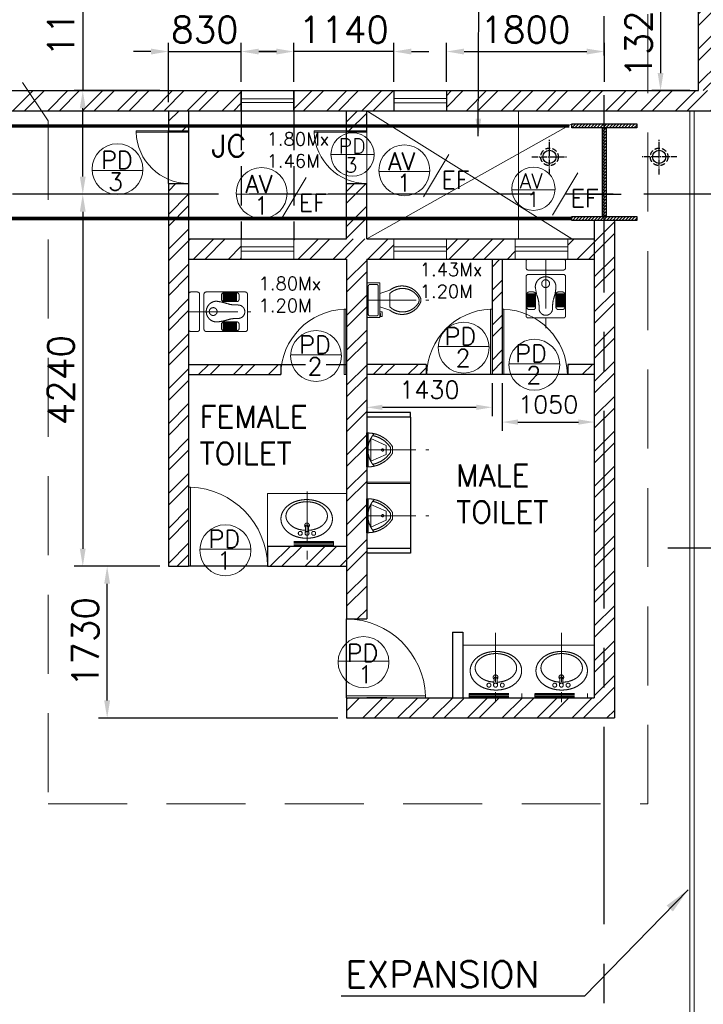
# Model space of a CAD drawing. Header units: inches. Extents: x 0 to 1564127, y -23460 to 23144100.
# Tile 117 of 215: x 519047 to 526843, y 128492 to 139714. Entities that reach past the tile are written whole.
import ezdxf
from ezdxf.enums import TextEntityAlignment as Align

# ---------------------------------------------------------------- set-up
doc = ezdxf.new("R2010")
doc.units = ezdxf.units.IN
doc.header["$LTSCALE"] = 1800
doc.header["$MEASUREMENT"] = 0
for name, pattern in [('1 NORTH ELEVATION$0$NORTH ELEVATION$0$HIDDEN', [0.375, 0.25, -0.125]), ('CENTER', [2, 1.25, -0.25, 0.25, -0.25]), ('CENTER2', [1.125, 0.75, -0.125, 0.125, -0.125]), ('DASH', [0.35, 0.25, -0.1]), ('DASHED', [0.75, 0.5, -0.25]), ('HIDDEN', [0.375, 0.25, -0.125]), ('HIDDEN2', [0.1875, 0.125, -0.0625])]:
    doc.linetypes.add(name, pattern=pattern)
doc.layers.get('0').update_dxf_attribs({"color": 253, "lineweight": 9})
for name, color, linetype, lineweight in [('0a', 7, 'Continuous', 9), ('A-DOOR', 31, 'Continuous', 9), ('A-DOOR TAG', 3, 'Continuous', 15), ('CCONTHIN', 15, '1 NORTH ELEVATION$0$NORTH ELEVATION$0$HIDDEN', 13), ('CHAT', 11, 'Continuous', 13), ('CL', 8, 'CENTER', 15), ('CONCRETE', 145, 'Continuous', 18), ('DOOR', 235, 'Continuous', 13), ('LEADER', 4, 'Continuous', 15), ('WALL HATCH', 251, 'Continuous', 13), ('WIN', 31, 'Continuous', 13)]:
    doc.layers.add(name, color=color, linetype=linetype, lineweight=lineweight)
for name, color, linetype in [('1', 7, 'Continuous'), ('BRACING', 1, 'HIDDEN'), ('CEN', 2, 'CENTER'), ('COL', 1, 'Continuous'), ('DIM', 4, 'Continuous'), ('GRID', 251, 'CENTER'), ('RAIN WATER', 6, 'Continuous'), ('TEXT', 3, 'Continuous'), ('WALL', 6, 'Continuous')]:
    doc.layers.add(name, color=color, linetype=linetype)
doc.styles.add('ROAMNS', font='ROMANS.shx')
doc.styles.add('ROMANS', font='romans.shx')
doc.dimstyles.new('270-TA-100', dxfattribs={"dimscale": 150, "dimtxt": 400, "dimasz": 2, "dimexe": 0.75, "dimexo": 1, "dimgap": 1, "dimtad": 1, "dimdec": 0, "dimzin": 12, "dimdsep": 46, "dimtxsty": 'ROMANS', "dimcen": 0, "dimclrd": 256, "dimclre": 256, "dimclrt": 6, "dimadec": 1, "dimazin": 3, "dimtfac": 1, "dimtdec": 0, "dimtix": 1, "dimtmove": 2, "dimatfit": 0, "dimfxl": 1.25, "dimarcsym": 2})
doc.dimstyles.new('DIM INT 1', dxfattribs={"dimtxt": 300, "dimasz": 200, "dimexe": 100, "dimexo": 100, "dimgap": 100, "dimtad": 1, "dimdec": 0, "dimzin": 13, "dimdsep": 46, "dimlunit": 5, "dimtxsty": 'ROAMNS', "dimblk1": 'CLOSEDBLANK', "dimcen": 0.09, "dimclrd": 9, "dimclre": 9, "dimclrt": 4, "dimadec": 0, "dimazin": 0, "dimtfac": 1, "dimtdec": 0, "dimtix": 1, "dimtmove": 2, "dimatfit": 3, "dimfxl": 1, "dimtolj": 1, "dimtzin": 13, "dimarcsym": 0})
doc.dimstyles.new('DIM INT 2', dxfattribs={"dimtxt": 200, "dimasz": 180, "dimexe": 100, "dimexo": 100, "dimgap": 100, "dimtad": 1, "dimdec": 0, "dimzin": 13, "dimdsep": 46, "dimlunit": 5, "dimtxsty": 'ROAMNS', "dimcen": 0.09, "dimclrd": 9, "dimclre": 9, "dimclrt": 4, "dimadec": 0, "dimazin": 0, "dimtfac": 1, "dimtdec": 0, "dimtix": 1, "dimtmove": 2, "dimatfit": 3, "dimfxl": 1, "dimtolj": 1, "dimtzin": 13, "dimarcsym": 0})
pattern_1 = [(45, (49647.87, -35687.9), (-198.87378, 198.87378), []), (45, (49780.45, -35687.9), (-198.87378, 198.87378), [])]

# ---------------------------------------------------------------- blocks, each defined once
blk = doc.blocks.new('C-ROW COLUMN (above17m)')
at = {"layer": 'COL'}
h = blk.add_hatch(dxfattribs=at)
h.set_pattern_fill('ANSI31', color=256, scale=200, style=0)
h.set_pattern_definition([(45, (-78771.347, -120071.694), (-17.6776695, 17.6776695), [])])
h.paths.add_polyline_path([(22, 755), (-22, 755), (-22, -255), (22, -255)])
h.paths.add_polyline_path([(370, -300), (370, -255), (-370, -255), (-370, -300)])
h.paths.add_polyline_path([(-370, 800), (-370, 755), (370, 755), (370, 800)])
at = {"layer": 'CEN'}
for p, q in [((0, -300), (0, 800)), ((-192, 0), (192, 0))]:
    blk.add_line(p, q, dxfattribs=at)
at = {"layer": 'COL'}
for points in [[(-370, 800), (370, 800), (370, 755), (-370, 755)], [(-22, 755), (22, 755), (22, -255), (-22, -255)], [(-370, -255), (370, -255), (370, -300), (-370, -300)]]:
    blk.add_lwpolyline(points, close=True, dxfattribs=at)
blk = doc.blocks.new('SC-01& LIFT')
at = {"layer": 'WALL HATCH'}
h = blk.add_hatch(dxfattribs=at)
h.set_pattern_fill('ANSI32', color=256, scale=750, style=0)
h.set_pattern_definition([(45, (-441713.83, -169222.05), (-198.87378, 198.87378), []), (45, (-441581.25, -169222.05), (-198.87378, 198.87378), [])])
edge = h.paths.add_edge_path()
edge.add_arc((3172, -33583100), 33587860, 89.9999019, 90.0002943, ccw=False)
edge.add_line((3230, 4760), (3230, 8855))
edge.add_line((3230, 8855), (3000, 8855))
edge.add_line((3000, 8855), (3000, 4760))
blk = doc.blocks.new('*D1135')
at = {"layer": 'A-DOOR', "color": 9, "lineweight": -2, "transparency": 16777216}
for p, q in [((526689, 140225), (526255, 140225)), ((526355, 140025), (526355, 139105)), ((526689, 138905), (526255, 138905))]:
    blk.add_line(p, q, dxfattribs=at)
at = {"layer": 'A-DOOR', "color": 9, "transparency": 16777216}
for points in [[(526322, 140025), (526388, 140025), (526355, 140225)], [(526322, 139105), (526388, 139105), (526355, 138905)]]:
    blk.add_solid(points, dxfattribs=at)
at = {"layer": 'Defpoints', "color": 0, "transparency": 16777216}
for p in [(526789, 140225), (526355, 138905), (526789, 138905)]:
    blk.add_point(p, dxfattribs=at)
at = {"layer": 'A-DOOR', "color": 4, "transparency": 16777216, "insert": (526105, 139565), "char_height": 300, "attachment_point": 5, "rotation": 90, "style": 'ROAMNS'}
blk.add_mtext('\\A1;1320', dxfattribs=at)
blk = doc.blocks.new('_ClosedBlank')
at = {"color": 0, "linetype": 'ByBlock', "lineweight": -2}
for p, q in [((-1, 0.167), (0, 0)), ((-1, 0.167), (-1, -0.167)), ((0, 0), (-1, -0.167))]:
    blk.add_line(p, q, dxfattribs=at)
blk = doc.blocks.new('*D1604')
at = {"layer": 'Defpoints', "color": 0, "transparency": 16777216}
for p in [(519767, 138905), (520744, 138905), (520744, 137725)]:
    blk.add_point(p, dxfattribs=at)
at = {"layer": 'DIM', "color": 9, "lineweight": -2, "transparency": 16777216}
for p, q in [((519767, 140411), (519767, 138905)), ((520644, 138905), (519667, 138905)), ((519767, 137925), (519767, 138705)), ((520644, 137725), (519667, 137725))]:
    blk.add_line(p, q, dxfattribs=at)
at = {"layer": 'DIM', "color": 9, "transparency": 16777216}
for points in [[(519733, 138705), (519800, 138705), (519767, 138905)], [(519733, 137925), (519800, 137925), (519767, 137725)]]:
    blk.add_solid(points, dxfattribs=at)
at = {"layer": 'DIM', "color": 4, "transparency": 16777216, "insert": (519517, 139804), "char_height": 300, "attachment_point": 5, "rotation": 90, "style": 'ROAMNS'}
blk.add_mtext('\\A1;1180', dxfattribs=at)
blk = doc.blocks.new('*D1605')
at = {"layer": '1', "color": 9, "lineweight": -2, "transparency": 16777216}
for p, q in [((523914, 139005), (523914, 139451)), ((525714, 139005), (525714, 139451)), ((524114, 139351), (525514, 139351))]:
    blk.add_line(p, q, dxfattribs=at)
at = {"layer": '1', "color": 9, "transparency": 16777216}
for points in [[(524114, 139384), (524114, 139317), (523914, 139351)], [(525514, 139384), (525514, 139317), (525714, 139351)]]:
    blk.add_solid(points, dxfattribs=at)
at = {"layer": 'Defpoints', "color": 0, "transparency": 16777216}
for p in [(525714, 139351), (523914, 138905), (525714, 138905)]:
    blk.add_point(p, dxfattribs=at)
at = {"layer": '1', "color": 4, "transparency": 16777216, "insert": (524814, 139601), "char_height": 300, "attachment_point": 5, "style": 'ROAMNS'}
blk.add_mtext('\\A1;1800', dxfattribs=at)
blk = doc.blocks.new('*D1606')
at = {"layer": '1', "color": 9, "lineweight": -2, "transparency": 16777216}
for p, q in [((522174, 139005), (522174, 139451)), ((523314, 139005), (523314, 139451)), ((521974, 139351), (521774, 139351)), ((523314, 139351), (522174, 139351)), ((523514, 139351), (523714, 139351))]:
    blk.add_line(p, q, dxfattribs=at)
at = {"layer": '1', "color": 9, "transparency": 16777216}
for points in [[(521974, 139384), (521974, 139317), (522174, 139351)], [(523514, 139384), (523514, 139317), (523314, 139351)]]:
    blk.add_solid(points, dxfattribs=at)
at = {"layer": 'Defpoints', "color": 0, "transparency": 16777216}
for p in [(522174, 139351), (522174, 138905), (523314, 138905)]:
    blk.add_point(p, dxfattribs=at)
at = {"layer": '1', "color": 4, "transparency": 16777216, "insert": (522744, 139601), "char_height": 300, "attachment_point": 5, "style": 'ROAMNS'}
blk.add_mtext('\\A1;1140', dxfattribs=at)
blk = doc.blocks.new('*D1607')
at = {"layer": '1', "color": 9, "lineweight": -2, "transparency": 16777216}
for p, q in [((520744, 138775), (520744, 139451)), ((521574, 139005), (521574, 139451)), ((520544, 139351), (520344, 139351)), ((520744, 139351), (521574, 139351)), ((521774, 139351), (521974, 139351))]:
    blk.add_line(p, q, dxfattribs=at)
at = {"layer": '1', "color": 9, "transparency": 16777216}
for points in [[(520544, 139384), (520544, 139317), (520744, 139351)], [(521774, 139384), (521774, 139317), (521574, 139351)]]:
    blk.add_solid(points, dxfattribs=at)
at = {"layer": 'Defpoints', "color": 0, "transparency": 16777216}
for p in [(521574, 139351), (521574, 138905), (520744, 138675)]:
    blk.add_point(p, dxfattribs=at)
at = {"layer": '1', "color": 4, "transparency": 16777216, "insert": (521159, 139601), "char_height": 300, "attachment_point": 5, "style": 'ROAMNS'}
blk.add_mtext('\\A1;830', dxfattribs=at)
blk = doc.blocks.new('*D1608')
at = {"layer": '1', "color": 9, "lineweight": -2, "transparency": 16777216}
for p, q in [((520194, 137725), (519667, 137725)), ((519767, 137525), (519767, 133685)), ((520644, 133485), (519667, 133485))]:
    blk.add_line(p, q, dxfattribs=at)
at = {"layer": '1', "color": 9, "transparency": 16777216}
for points in [[(519733, 137525), (519800, 137525), (519767, 137725)], [(519733, 133685), (519800, 133685), (519767, 133485)]]:
    blk.add_solid(points, dxfattribs=at)
at = {"layer": 'Defpoints', "color": 0, "transparency": 16777216}
for p in [(520294, 137725), (519767, 133485), (520744, 133485)]:
    blk.add_point(p, dxfattribs=at)
at = {"layer": '1', "color": 4, "transparency": 16777216, "insert": (519517, 135605), "char_height": 300, "attachment_point": 5, "rotation": 90, "style": 'ROAMNS'}
blk.add_mtext('\\A1;4240', dxfattribs=at)
blk = doc.blocks.new('*D1609')
at = {"layer": '1', "color": 9, "lineweight": -2, "transparency": 16777216}
for p, q in [((520644, 133485), (519945, 133485)), ((520045, 131955), (520045, 133285)), ((522674, 131755), (519945, 131755))]:
    blk.add_line(p, q, dxfattribs=at)
at = {"layer": '1', "color": 9, "transparency": 16777216}
for points in [[(520011, 133285), (520078, 133285), (520045, 133485)], [(520011, 131955), (520078, 131955), (520045, 131755)]]:
    blk.add_solid(points, dxfattribs=at)
at = {"layer": 'Defpoints', "color": 0, "transparency": 16777216}
for p in [(520045, 133485), (520744, 133485), (522774, 131755)]:
    blk.add_point(p, dxfattribs=at)
at = {"layer": '1', "color": 4, "transparency": 16777216, "insert": (519795, 132620), "char_height": 300, "attachment_point": 5, "rotation": 90, "style": 'ROAMNS'}
blk.add_mtext('\\A1;1730', dxfattribs=at)
blk = doc.blocks.new('SERVICE BUILDING-ARCH$0$dd1')
at = {"layer": 'DOOR'}
blk.add_lwpolyline([(-1000, 975), (0, 975), (0, 1000), (-1000, 1000)], close=True, dxfattribs=at)
blk.add_arc((13, 1014), 1014, 182.2093, 269.2412, dxfattribs=at)
blk = doc.blocks.new('A$C05027D60')
at = {"layer": 'CCONTHIN'}
for p, q in [((9, 371), (109, 371)), ((9, 368), (109, 368)), ((9, 359), (109, 359)), ((9, 356), (109, 356)), ((9, 346), (109, 346)), ((9, 344), (109, 344)), ((441, 371), (341, 371)), ((441, 368), (341, 368)), ((441, 359), (341, 359)), ((441, 356), (341, 356)), ((441, 346), (341, 346)), ((441, 344), (341, 344)), ((9, 334), (109, 334)), ((9, 331), (109, 331)), ((9, 322), (109, 322)), ((9, 319), (109, 319)), ((9, 309), (109, 309)), ((9, 307), (109, 307)), ((9, 297), (109, 297)), ((9, 294), (109, 294)), ((9, 285), (109, 285)), ((9, 282), (109, 282)), ((9, 272), (109, 272)), ((9, 270), (109, 270)), ((9, 260), (109, 260)), ((9, 257), (109, 257)), ((9, 248), (109, 248)), ((9, 245), (109, 245)), ((9, 235), (109, 235)), ((9, 232), (109, 232)), ((441, 334), (341, 334)), ((441, 331), (341, 331)), ((441, 322), (341, 322)), ((441, 319), (341, 319)), ((441, 309), (341, 309)), ((441, 307), (341, 307)), ((441, 297), (341, 297)), ((441, 294), (341, 294)), ((441, 285), (341, 285)), ((441, 282), (341, 282)), ((441, 272), (341, 272)), ((441, 270), (341, 270)), ((441, 260), (341, 260)), ((441, 257), (341, 257)), ((441, 248), (341, 248)), ((441, 245), (341, 245)), ((441, 235), (341, 235)), ((441, 232), (341, 232)), ((9, 223), (109, 223)), ((9, 220), (109, 220)), ((441, 223), (341, 223)), ((441, 220), (341, 220))]:
    blk.add_line(p, q, dxfattribs=at)
for points in [[(25, 0), (425, 0, 0.414214), (450, 25), (450, 471, 0.414214), (425, 496), (25, 496, 0.414214), (0, 471), (0, 25, 0.414214)], [(34, 400), (84, 400, -0.414214), (109, 375), (109, 225, -0.414214), (84, 200), (34, 200, -0.414214), (9, 225), (9, 375, -0.414214)], [(416, 400), (366, 400, 0.414214), (341, 375), (341, 225, 0.414214), (366, 200), (416, 200, 0.414214), (441, 225), (441, 375, 0.414214)]]:
    blk.add_lwpolyline(points, format="xyb", close=True, dxfattribs=at)
blk.add_circle((223, 105), 44.6, dxfattribs=at)
for centre, radius, start, end in [((225, 389), 76.7, 0, 180), ((223, 144), 118, 180, 11.9895)]:
    blk.add_arc(centre, radius, start, end, dxfattribs=at)
blk.add_spline([(105, 144), (122, 231), (142, 301), (148, 389)], degree=3, dxfattribs=at)
blk.add_open_spline([(339, 168), (336, 189), (330, 234), (303, 305), (302, 359), (302, 389)], degree=3, knots=[24.560772, 24.560772, 24.560772, 24.560772, 88.405275, 160.999442, 249.688545, 249.688545, 249.688545, 249.688545], dxfattribs=at)
blk = doc.blocks.new('Toilet')
for p, q in [((9.5, -7), (9.5, -3)), ((-10, -9.5), (-8, -9.5)), ((-10, -10.5), (-10, -9.5)), ((-7, -10.5), (-10, -10.5)), ((-8, -9.5), (-8, -9)), ((-7, -9), (-7, -10.5)), ((-4, -9), (-6, -15)), ((4, -9), (6, -15)), ((4, -15), (-4, -15))]:
    blk.add_line(p, q)
blk.add_lwpolyline([(10.5, -9), (10.5, -1), (-10.5, -1), (-10.5, -9)], close=True)
for points in [[(-9.5, -3), (-9.5, -7)], [(8.5, -2), (-8.5, -2)], [(-8.5, -8), (8.5, -8)]]:
    blk.add_lwpolyline(points)
for centre, radius, start, end in [((-8.62, -2.88), 0.884, 81.8699, 188.1301), ((8.62, -2.88), 0.884, 351.8699, 98.1301), ((-8.62, -7.12), 0.884, 171.8699, 278.1301), ((8.62, -7.12), 0.884, 261.8699, 8.1301), ((3.52, -22.58), 12.17, 141.46911, 247.97143), ((4.2, -22.82), 11.33, 136.36773, 238.94682), ((-3.52, -22.58), 12.17, 292.02843, 38.53071), ((-4.2, -22.82), 11.33, 301.05301, 43.63209), ((0, -28.88), 4, 245.73182, 294.26817), ((0, -30), 4, 254.86053, 285.13947)]:
    blk.add_arc(centre, radius, start, end)
blk = doc.blocks.new('*U1210')
for p, q in [((-43, 235), (-121, 59)), ((-43, 235), (58, 235)), ((-27, 308), (43, 308)), ((-20, 283), (35, 283)), ((58, 235), (136, 59)), ((-186, 29), (201, 29)), ((-186, 29), (-186, 12)), ((-186, 12), (201, 12)), ((-121, 59), (136, 59)), ((201, 12), (201, 29))]:
    blk.add_line(p, q)
blk.add_circle((7, 194), 12.7)
for centre, radius, start, end in [((148, 24), 334, 121.6971, 179.1551), ((148, 24), 309, 123.0108, 169.3055), ((-133, 24), 309, 10.6945, 56.9892), ((-133, 24), 334, 0.8449, 58.3029), ((8, 300), 273, 227.252, 312.748)]:
    blk.add_arc(centre, radius, start, end)
blk = doc.blocks.new('*D1670')
at = {"layer": '1', "color": 9, "lineweight": -2, "transparency": 16777216}
for p, q in [((523004, 135570), (523004, 135196)), ((524434, 135570), (524434, 135196)), ((523184, 135296), (524254, 135296))]:
    blk.add_line(p, q, dxfattribs=at)
at = {"layer": '1', "color": 9, "transparency": 16777216}
for points in [[(523184, 135326), (523184, 135266), (523004, 135296)], [(524254, 135326), (524254, 135266), (524434, 135296)]]:
    blk.add_solid(points, dxfattribs=at)
at = {"layer": 'Defpoints', "color": 0, "transparency": 16777216}
for p in [(523004, 135670), (524434, 135670), (524434, 135296)]:
    blk.add_point(p, dxfattribs=at)
at = {"layer": '1', "color": 4, "transparency": 16777216, "insert": (523719, 135496), "char_height": 200, "attachment_point": 5, "style": 'ROAMNS'}
blk.add_mtext('\\A1;1430', dxfattribs=at)
blk = doc.blocks.new('*D1671')
at = {"layer": '1', "color": 9, "lineweight": -2, "transparency": 16777216}
for p, q in [((524549, 135570), (524549, 135028)), ((525599, 135570), (525599, 135028)), ((524729, 135128), (525419, 135128))]:
    blk.add_line(p, q, dxfattribs=at)
at = {"layer": '1', "color": 9, "transparency": 16777216}
for points in [[(524729, 135158), (524729, 135098), (524549, 135128)], [(525419, 135158), (525419, 135098), (525599, 135128)]]:
    blk.add_solid(points, dxfattribs=at)
at = {"layer": 'Defpoints', "color": 0, "transparency": 16777216}
for p in [(524549, 135670), (525599, 135670), (525599, 135128)]:
    blk.add_point(p, dxfattribs=at)
at = {"layer": '1', "color": 4, "transparency": 16777216, "insert": (525074, 135328), "char_height": 200, "attachment_point": 5, "style": 'ROAMNS'}
blk.add_mtext('\\A1;1050', dxfattribs=at)

msp = doc.modelspace()

# ---------------------------------------------------------------- hatches: boundary and pattern name
at = {"layer": 'WALL HATCH'}
h = msp.add_hatch(dxfattribs=at)
h.set_pattern_fill('ANSI32', color=256, scale=750, style=0)
h.paths.add_polyline_path([(527018.7, 140225.31), (526788.7, 140225.31), (526788.7, 138905.31), (527018.7, 138905.31)])
h.paths.add_polyline_path([(527018.7, 144725.31), (526788.7, 144725.31), (526788.7, 142725.31), (527018.7, 142725.31)])
h.paths.add_polyline_path([(526788.7, 147225.31), (527018.7, 147225.31), (527018.7, 149390.31), (526788.7, 149390.31)])
h = msp.add_hatch(dxfattribs=at)
h.set_pattern_fill('ANSI32', color=256, scale=750, style=0)
h.set_pattern_definition([(45, (-38000.13, -44411.74), (-198.87378, 198.87378), []), (45, (-37867.55, -44411.74), (-198.87378, 198.87378), [])])
h.paths.add_polyline_path([(441713.7, 138905.31), (441713.7, 138675.31), (464713.7, 138675.31), (464713.7, 138905.31)])
h.paths.add_polyline_path([(424963.7, 138905.31), (424963.7, 138675.31), (430113.7, 138675.31), (430113.7, 138905.31)])
h.paths.add_polyline_path([(419963.7, 138905.31), (419963.7, 138675.31), (421963.7, 138675.31), (421963.7, 138905.31)])
h.paths.add_polyline_path([(435463.7, 138905.31), (435463.7, 138675.31), (438713.7, 138675.31), (438713.7, 138905.31)])
h.paths.add_polyline_path([(432463.7, 138675.31), (432463.7, 138905.31), (432113.7, 138905.31), (432113.7, 138675.31)])
h.paths.add_polyline_path([(410103.7, 138905.31), (410103.7, 138675.31), (416963.7, 138675.31), (416963.7, 138905.31)])
h.paths.add_polyline_path([(529063.7, 138905.31), (529063.7, 138675.31), (529403.7, 138675.31), (529403.7, 138905.31)])
h.paths.add_polyline_path([(472213.7, 138675.31), (472213.7, 138905.31), (465913.7, 138905.31), (465913.7, 138675.31)])
h.paths.add_polyline_path([(477213.7, 138675.31), (477213.7, 138905.31), (475213.7, 138905.31), (475213.7, 138675.31)])
h.paths.add_polyline_path([(482963.7, 138675.31), (482963.7, 138905.31), (480213.7, 138905.31), (480213.7, 138675.31)])
h.paths.add_polyline_path([(487963.7, 138675.31), (487963.7, 138905.31), (485963.7, 138905.31), (485963.7, 138675.31)])
h.paths.add_polyline_path([(493713.7, 138675.31), (493713.7, 138905.31), (490963.7, 138905.31), (490963.7, 138675.31)])
h.paths.add_polyline_path([(498713.7, 138675.31), (498713.7, 138905.31), (496713.7, 138905.31), (496713.7, 138675.31)])
h.paths.add_polyline_path([(507463.7, 138905.31), (507463.7, 138675.31), (512013.7, 138675.31), (512013.7, 138905.31)])
h.paths.add_polyline_path([(504463.7, 138675.31), (504463.7, 138905.31), (501713.7, 138905.31), (501713.7, 138675.31)])
h.paths.add_polyline_path([(523913.7, 138905.31), (523913.7, 138675.31), (528463.7, 138675.31), (528463.7, 138905.31)])
h.paths.add_polyline_path([(522173.95, 138905.31), (522173.95, 138675.31), (523313.7, 138675.31), (523313.7, 138905.31)])
h.paths.add_polyline_path([(521573.95, 138675.31), (521573.95, 138905.31), (513213.7, 138905.31), (513213.7, 138675.31)])
h = msp.add_hatch(dxfattribs=at)
h.set_pattern_fill('ANSI32', color=256, scale=750, style=0)
h.set_pattern_definition([(45, (50046.12, -35687.9), (-198.87378, 198.87378), []), (45, (50178.7, -35687.9), (-198.87378, 198.87378), [])])
h.paths.add_polyline_path([(520743.95, 138445.31), (520973.95, 138445.31), (520973.95, 138676.31), (520743.95, 138676.31)])
h.paths.add_polyline_path([(520973.95, 137845.31), (520743.95, 137845.31), (520743.95, 133485.38), (520973.95, 133485.38)])
h = msp.add_hatch(dxfattribs=at)
h.set_pattern_fill('ANSI32', color=256, scale=750, style=0)
h.set_pattern_definition([(45, (0, 1), (-198.87378, 198.87378), []), (45, (132.58, 1), (-198.87378, 198.87378), [])])
h.paths.add_polyline_path([(522773.95, 138445.31), (523003.95, 138445.31), (523003.95, 138676.31), (522773.95, 138676.31)])
h.paths.add_polyline_path([(523003.95, 137845.31), (522773.95, 137845.31), (522773.95, 137215.38), (523003.95, 137215.38)])
h = msp.add_hatch(dxfattribs=at)
h.set_pattern_fill('ANSI32', color=256, scale=750, style=0)
h.set_pattern_definition(pattern_1)
h.paths.add_polyline_path([(525713.7, 131755.38), (524098.7, 131755.38), (524098.7, 131985.38), (525030.03, 131985.38), (525030.03, 131984.38), (525417.38, 131984.38), (525598.7, 131985.38), (525598.7, 133559.94), (525599.06, 133559.94), (525599.06, 134160.38), (525599.04, 134309.94), (525599.06, 134309.94), (525599.06, 134910.38), (525598.7, 137426.31), (525713.7, 137426.31)])
h.paths.add_polyline_path([(525828.7, 131755.38), (525713.7, 131755.38), (525713.7, 131939.78), (525713.7, 137426.31), (525828.7, 137426.31)])
h = msp.add_hatch(dxfattribs=at)
h.set_pattern_fill('ANSI32', color=256, scale=750, style=0)
h.set_pattern_definition(pattern_1)
h.paths.add_polyline_path([(522773.95, 137215.38), (522773.95, 136985.38), (523313.7, 136985.38), (523313.7, 137215.38)])
h.paths.add_polyline_path([(522173.95, 137215.38), (522173.95, 136985.38), (522773.95, 136985.38), (522773.95, 137215.38)])
h.paths.add_polyline_path([(521573.95, 136985.38), (521573.95, 137215.38), (520973.95, 137215.38), (520973.95, 136985.38)])
h.paths.add_polyline_path([(525298.7, 137215.38), (525298.7, 136985.38), (525598.7, 136985.38), (525598.7, 137215.38)])
h.paths.add_polyline_path([(524698.7, 136985.38), (524698.7, 137215.38), (523913.7, 137215.38), (523913.7, 136985.38)])
h = msp.add_hatch(dxfattribs=at)
h.set_pattern_fill('ANSI32', color=256, scale=750, style=0)
h.set_pattern_definition(pattern_1)
h.paths.add_polyline_path([(523003.95, 132885.38), (522773.95, 132885.38), (522773.95, 133485.38), (522607.2, 133485.38), (522607.2, 133715.38), (522773.95, 133715.38), (522773.95, 136985.38), (523003.95, 136985.38)])
h.paths.add_polyline_path([(522607.2, 133485.38), (521873.95, 133485.38), (521873.95, 133715.38), (522607.2, 133715.38)])
h = msp.add_hatch(dxfattribs=at)
h.set_pattern_fill('ANSI32', color=256, scale=750, style=0)
h.paths.add_polyline_path([(525598.7, 135785.38), (525298.7, 135785.38), (525298.7, 135670.38), (525598.7, 135670.38)])
h.paths.add_polyline_path([(524548.7, 136985.38), (524433.7, 136985.38), (524433.7, 135670.38), (524440.05, 135670.38), (524548.7, 135670.38), (524548.7, 136414.04)])
h.paths.add_polyline_path([(523683.7, 135785.38), (523003.95, 135785.38), (523003.95, 135670.38), (523683.7, 135670.38)])
h = msp.add_hatch(dxfattribs=at)
h.set_pattern_fill('ANSI32', color=256, scale=750, style=0)
h.paths.add_polyline_path([(522023.95, 135785.38), (520973.95, 135785.38), (520973.95, 135670.38), (522023.95, 135670.38)])
h = msp.add_hatch(dxfattribs=at)
h.set_pattern_fill('ANSI32', color=256, scale=750, style=0)
h.set_pattern_definition(pattern_1)
h.paths.add_polyline_path([(522773.95, 131985.38), (522773.95, 131755.38), (524098.7, 131755.38), (524098.7, 131985.38)])

# ---------------------------------------------------------------- linework, layer by layer
for p, q in [((525343.7, 137215.38), (523003.95, 138676.31)), ((524733.95, 138675.31), (524733.95, 137215.38)), ((523003.95, 137215.38), (525343.7, 138526.31)), ((520973.95, 137845.31), (520973.95, 138445.31)), ((523003.95, 137845.31), (523003.95, 138445.31))]:
    msp.add_line(p, q)
at = {"layer": '0a', "linetype": 'DASHED'}
msp.add_lwpolyline([(519371.38, 138559.89), (519371.38, 130776.42), (526208.97, 130776.42), (526208.97, 140521.08), (519460.53, 140521.08), (516831.84, 142366.9)], close=True, dxfattribs=at)
at = {"layer": '1', "linetype": 'DASH'}
for p, q in [((521573.95, 138675.31), (521573.95, 137215.38)), ((522173.95, 138675.31), (522173.95, 137215.38))]:
    msp.add_line(p, q, dxfattribs=at)
at = {"layer": 'A-DOOR TAG', "color": 1}
for p, q in [((523090.96, 138177.16), (522597.93, 138177.16)), ((523939.77, 138176.17), (523652.41, 137693.59)), ((520453.44, 137993.5), (519873.4, 137993.5)), ((522312.94, 137917.03), (522025.58, 137434.45)), ((523723.52, 137984.45), (523143.47, 137984.45)), ((525411.74, 137968.11), (525124.38, 137485.52)), ((522096.68, 137725.31), (521516.64, 137725.31)), ((522768.52, 137726.7), (522188.47, 137726.7)), ((525151.98, 137776.39), (524658.95, 137776.39)), ((522716.83, 135892.86), (522136.79, 135892.86)), ((523820.1, 135988.49), (524400.15, 135988.49)), ((524626.29, 135792.86), (525206.33, 135792.86)), ((521683.4, 133679.45), (521103.36, 133679.45)), ((523258.04, 132404.82), (522677.99, 132404.82))]:
    msp.add_line(p, q, dxfattribs=at)
for centre, radius in [((522843.38, 138177.16), 246.74), ((520162.39, 138010.27), 290.28), ((523433.5, 137996.65), 290.28), ((521806.66, 137737.51), 290.28), ((524905.46, 137786.76), 246.74), ((524110.12, 135976.29), 290.28), ((522426.81, 135880.66), 290.28), ((524916.31, 135780.66), 290.28), ((521393.38, 133667.26), 290.28), ((522968.02, 132392.62), 290.28)]:
    msp.add_circle(centre, radius, dxfattribs=at)
at = {"layer": 'BRACING', "const_width": 40}
for points in [[(514113.7, 138502.81), (525313.7, 138502.81)], [(514083.7, 137447.81), (525343.7, 137447.81)]]:
    msp.add_lwpolyline(points, dxfattribs=at)
at = {"layer": 'CCONTHIN', "linetype": 'Continuous'}
for p, q in [((523503.95, 135185.38), (523503.95, 133685.38)), ((523002.95, 134443.38), (523503.95, 134443.38)), ((523002.95, 134427.38), (523503.95, 134427.38)), ((521873.95, 133715.38), (521873.95, 134315.38)), ((521873.95, 134315.38), (522773.95, 134315.38)), ((524098.7, 132585.38), (524098.7, 131985.38)), ((524098.7, 132585.38), (525598.7, 132585.38)), ((525598.7, 132585.38), (525598.7, 131985.38))]:
    msp.add_line(p, q, dxfattribs=at)
at = {"layer": 'CCONTHIN'}
for p, q in [((522301.56, 133862.16), (522310.52, 133951.26)), ((522310.52, 133951.26), (522337.38, 133951.26)), ((522337.38, 133951.26), (522346.34, 133862.16)), ((522623.95, 133766.54), (522023.95, 133766.54)), ((522624.4, 133766.54), (522624.4, 133715.38)), ((522623.95, 133753.5), (522023.95, 133753.5)), ((522623.95, 133739.74), (522023.95, 133739.74)), ((522623.95, 133726.7), (522023.95, 133726.7)), ((522623.95, 133715.38), (522023.95, 133715.38)), ((524460.27, 132220.9), (524451.32, 132131.8)), ((524487.14, 132220.9), (524460.27, 132220.9)), ((524496.09, 132131.8), (524487.14, 132220.9)), ((525210.27, 132220.9), (525201.32, 132131.8)), ((525237.14, 132220.9), (525210.27, 132220.9)), ((525246.09, 132131.8), (525237.14, 132220.9)), ((524173.25, 132036.18), (524173.25, 131985.02)), ((524173.7, 132036.18), (524773.7, 132036.18)), ((524173.7, 132023.14), (524773.7, 132023.14)), ((524173.7, 132009.38), (524773.7, 132009.38)), ((524173.7, 131996.34), (524773.7, 131996.34)), ((524173.7, 131985.02), (524773.7, 131985.02)), ((524773.7, 132036.18), (524773.7, 131985.02)), ((524923.25, 132036.18), (524923.25, 131985.02)), ((524923.7, 132036.18), (525523.7, 132036.18)), ((524923.7, 132023.14), (525523.7, 132023.14)), ((524923.7, 132009.38), (525523.7, 132009.38)), ((524923.7, 131996.34), (525523.7, 131996.34)), ((524923.7, 131985.02), (525523.7, 131985.02)), ((525523.7, 132036.18), (525523.7, 131985.02))]:
    msp.add_line(p, q, dxfattribs=at)
for points in [[(525246.57, 136985.38), (524846.57, 136985.38, 0.41421356), (524821.57, 136960.38), (524821.57, 136885.38, 0.41421356), (524846.57, 136860.38), (525246.57, 136860.38, 0.41421356), (525271.57, 136885.38), (525271.57, 136960.38, 0.41421356)], [(520973.95, 136185.38), (520973.95, 136585.38, -0.41421356), (520998.95, 136610.38), (521073.95, 136610.38, -0.41421356), (521098.95, 136585.38), (521098.95, 136185.38, -0.41421356), (521073.95, 136160.38), (520998.95, 136160.38, -0.41421356)]]:
    msp.add_lwpolyline(points, format="xyb", close=True, dxfattribs=at)
for points in [[(522588.91, 134112.61, 0.10694543), (522519.5, 134186.56, 0.08158811), (522429.45, 134229.09, 0.06972009), (522319.97, 134244.43, 0.06972009), (522210.48, 134229.09, 0.08158811), (522120.43, 134186.56, 0.10694543), (522051.02, 134112.61, 0.27706682), (522051.02, 133935.89)], [(522341.68, 133894.27, 0.05374353), (522413.76, 133906.72, 0.08158811), (522487.08, 133941.35, 0.10694543), (522539.96, 133997.7, 0.27706682), (522539.96, 134115.66, 0.10694543), (522487.08, 134172, 0.08158811), (522413.76, 134206.63, 0.06972009), (522319.97, 134219.77, 0.06972009), (522226.17, 134206.63, 0.08158811), (522152.85, 134172, 0.10694543), (522099.97, 134115.66, 0.27706682), (522099.97, 133997.7, 0.10694543), (522152.85, 133941.35, 0.08158811), (522226.17, 133906.72, 0.05957553), (522306.18, 133893.86)], [(522429.45, 133819.4, 0.08158811), (522519.5, 133861.93, 0.10694543), (522588.91, 133935.89, 0.27706682), (522588.91, 134112.61)], [(522051.02, 133935.89, 0.10694543), (522120.43, 133861.93, 0.08158811), (522210.48, 133819.4, 0.1401213), (522429.45, 133819.4)], [(524208.74, 132382.25, -0.10694543), (524278.15, 132456.2, -0.08158811), (524368.2, 132498.73, -0.06972009), (524477.69, 132514.07, -0.06972009), (524587.17, 132498.73, -0.08158811), (524677.22, 132456.2, -0.10694543), (524746.63, 132382.25, -0.27706682), (524746.63, 132205.53)], [(524455.97, 132163.91, -0.05374353), (524383.89, 132176.36, -0.08158811), (524310.57, 132210.99, -0.10694543), (524257.7, 132267.34, -0.27706682), (524257.7, 132385.3, -0.10694543), (524310.57, 132441.64, -0.08158811), (524383.89, 132476.27, -0.06972009), (524477.69, 132489.41, -0.06972009), (524571.48, 132476.27, -0.08158811), (524644.8, 132441.64, -0.10694543), (524697.68, 132385.3, -0.27706682), (524697.68, 132267.34, -0.10694543), (524644.8, 132210.99, -0.08158811), (524571.48, 132176.36, -0.05957553), (524491.47, 132163.5)], [(524958.74, 132382.25, -0.10694543), (525028.15, 132456.2, -0.08158811), (525118.2, 132498.73, -0.06972009), (525227.69, 132514.07, -0.06972009), (525337.17, 132498.73, -0.08158811), (525427.22, 132456.2, -0.10694543), (525496.63, 132382.25, -0.27706682), (525496.63, 132205.53)], [(525205.97, 132163.91, -0.05374353), (525133.89, 132176.36, -0.08158811), (525060.57, 132210.99, -0.10694543), (525007.7, 132267.34, -0.27706682), (525007.7, 132385.3, -0.10694543), (525060.57, 132441.64, -0.08158811), (525133.89, 132476.27, -0.06972009), (525227.69, 132489.41, -0.06972009), (525321.48, 132476.27, -0.08158811), (525394.8, 132441.64, -0.10694543), (525447.68, 132385.3, -0.27706682), (525447.68, 132267.34, -0.10694543), (525394.8, 132210.99, -0.08158811), (525321.48, 132176.36, -0.05957553), (525241.47, 132163.5)], [(524368.2, 132089.04, -0.08158811), (524278.15, 132131.57, -0.10694543), (524208.74, 132205.53, -0.27706682), (524208.74, 132382.25)], [(525118.2, 132089.04, -0.08158811), (525028.15, 132131.57, -0.10694543), (524958.74, 132205.53, -0.27706682), (524958.74, 132382.25)], [(524746.63, 132205.53, -0.10694543), (524677.22, 132131.57, -0.08158811), (524587.17, 132089.04, -0.1401213), (524368.2, 132089.04)], [(525496.63, 132205.53, -0.10694543), (525427.22, 132131.57, -0.08158811), (525337.17, 132089.04, -0.1401213), (525118.2, 132089.04)]]:
    msp.add_lwpolyline(points, format="xyb", dxfattribs=at)
for centre in [(522246.94, 133859.91), (522323.95, 133859.91), (522399.63, 133859.91), (524398.02, 132129.55), (524473.7, 132129.55), (524550.71, 132129.55), (525148.02, 132129.55), (525223.7, 132129.55), (525300.71, 132129.55)]:
    msp.add_circle(centre, 22.5, dxfattribs=at)
for centre, start, end in [((522323.95, 133949.91), 305.7393, 234.2609), ((524473.7, 132219.55), 305.7391, 234.2607), ((525223.7, 132219.55), 305.7391, 234.2607)]:
    msp.add_arc(centre, 27, start, end, dxfattribs=at)
at = {"layer": 'CL', "ltscale": 0.25}
for p, q in [((525046.57, 136985.38), (525046.57, 136170.05)), ((523003.95, 136516.93), (523713.21, 136516.93)), ((520973.95, 136385.38), (521683.21, 136385.38)), ((523002.95, 134810.38), (523712.21, 134810.38)), ((522323.95, 134336.48), (522323.95, 133563.34)), ((523002.95, 134060.38), (523712.21, 134060.38)), ((524473.7, 132725.11), (524473.7, 131909.77)), ((525223.7, 132725.11), (525223.7, 131909.77))]:
    msp.add_line(p, q, dxfattribs=at)
at = {"layer": 'CONCRETE'}
for p, q in [((526688.7, 120625.31), (526688.7, 138675.31)), ((526738.7, 120625.31), (526738.7, 138675.31))]:
    msp.add_line(p, q, dxfattribs=at)
at = {"layer": 'DIM'}
for p, q in [((520743.95, 137845.31), (520743.95, 138445.31)), ((522773.95, 137845.31), (522773.95, 138445.31)), ((522023.95, 135785.38), (522307.34, 135785.38)), ((522540.67, 135785.38), (522773.95, 135785.38)), ((524440.05, 135670.38), (523690.05, 135670.38)), ((525298.7, 135670.38), (524548.7, 135670.38)), ((521873.95, 133485.38), (520973.95, 133485.38)), ((522773.95, 131985.38), (522773.95, 132885.38))]:
    msp.add_line(p, q, dxfattribs=at)
at = {"layer": 'GRID'}
for p, q in [((525713.7, 86204.51), (525713.7, 141225.31)), ((525713.7, 86204.51), (525713.7, 141225.31)), ((532013.7, 137725.31), (396913.7, 137725.31)), ((532013.7, 137725.31), (396913.7, 137725.31)), ((654513.7, 137725.31), (519413.7, 137725.31)), ((654513.7, 137725.31), (519413.7, 137725.31)), ((526438.7, 133695.31), (531443.7, 133695.31))]:
    msp.add_line(p, q, dxfattribs=at)
at = {"layer": 'RAIN WATER', "linetype": 'CENTER2', "ltscale": 0.05}
for p, q in [((525088.7, 137950.31), (525088.7, 138350.31)), ((526338.7, 137950.31), (526338.7, 138350.31)), ((524888.7, 138150.31), (525288.7, 138150.31)), ((526538.7, 138150.31), (526138.7, 138150.31))]:
    msp.add_line(p, q, dxfattribs=at)
at = {"layer": 'RAIN WATER', "linetype": 'HIDDEN2', "ltscale": 0.25}
for centre in [(525088.7, 138150.31), (526338.7, 138150.31)]:
    msp.add_circle(centre, 100, dxfattribs=at)
at = {"layer": 'RAIN WATER', "ltscale": 0.25}
for centre in [(525088.7, 138150.31), (526338.7, 138150.31)]:
    msp.add_circle(centre, 75, dxfattribs=at)
at = {"layer": 'WALL'}
for p, q in [((526788.7, 138905.31), (526788.7, 149605.31)), ((513213.7, 138905.31), (526788.7, 138905.31)), ((521573.95, 138905.31), (521573.95, 138675.31)), ((521573.95, 138905.31), (521573.95, 138675.31)), ((521573.95, 138675.31), (521573.95, 138905.31)), ((522173.95, 138905.31), (522173.95, 138675.31)), ((522173.95, 138905.31), (522173.95, 138675.31)), ((522173.95, 138675.31), (522173.95, 138905.31)), ((523313.7, 138905.31), (523313.7, 138675.31)), ((523313.7, 138905.31), (523313.7, 138675.31)), ((523913.7, 138905.31), (523913.7, 138675.31)), ((523913.7, 138905.31), (523913.7, 138675.31)), ((513213.7, 138675.31), (528098.7, 138675.31)), ((520743.95, 138675.31), (520743.95, 138445.31)), ((520973.95, 138675.31), (520973.95, 133485.38)), ((522773.95, 138445.31), (522773.95, 138676.31)), ((523003.95, 138445.31), (523003.95, 138676.31)), ((520743.95, 138445.31), (520973.95, 138445.31)), ((522773.95, 138445.31), (523003.95, 138445.31)), ((520743.95, 137845.31), (520973.95, 137845.31)), ((520743.95, 137845.31), (520743.95, 133485.38)), ((522773.95, 137215.38), (522773.95, 137845.31)), ((522773.95, 137845.31), (523003.95, 137845.31)), ((523003.95, 137215.38), (523003.95, 137845.31)), ((525598.7, 137426.31), (525598.7, 131985.38)), ((525828.7, 137426.31), (525828.7, 131755.38)), ((520973.95, 137215.38), (522773.95, 137215.38)), ((523003.95, 137215.38), (525598.7, 137215.38)), ((520973.95, 136985.38), (520973.95, 133715.38)), ((520973.95, 136985.38), (522773.95, 136985.38)), ((522773.95, 136985.38), (522773.95, 132885.38)), ((523003.95, 136985.38), (523003.95, 132885.38)), ((523003.95, 136985.38), (525598.7, 136985.38)), ((524433.7, 136985.38), (524433.7, 135670.38)), ((524548.7, 136985.38), (524548.7, 135670.38)), ((520973.95, 135785.38), (522023.95, 135785.38)), ((522023.95, 135785.38), (522023.95, 135670.38)), ((523683.7, 135785.38), (523003.95, 135785.38)), ((523683.7, 135785.38), (523683.7, 135670.38)), ((525298.7, 135785.38), (525298.7, 135670.38)), ((525598.7, 135785.38), (525298.7, 135785.38)), ((520973.95, 135670.38), (522023.95, 135670.38)), ((521623.7, 135670.38), (521738.7, 135670.38)), ((523683.7, 135670.38), (523003.95, 135670.38)), ((524548.7, 135670.38), (524433.7, 135670.38)), ((525598.7, 135670.38), (525298.7, 135670.38)), ((523503.95, 135235.38), (523003.95, 135235.38)), ((523503.95, 135185.38), (523503.95, 135235.38)), ((523503.95, 135185.38), (523003.95, 135185.38)), ((523003.95, 135185.38), (523003.95, 133685.38)), ((523503.95, 135185.38), (523503.95, 133685.38)), ((521873.95, 133715.38), (521873.95, 133485.38)), ((521873.95, 133715.38), (522773.95, 133715.38)), ((523503.95, 133685.38), (523003.95, 133685.38)), ((523503.95, 133685.38), (523503.95, 133635.38)), ((523503.95, 133635.38), (523003.95, 133635.38)), ((520743.95, 133485.38), (520973.95, 133485.38)), ((521873.95, 133485.38), (522773.95, 133485.38)), ((522773.95, 132885.38), (523003.95, 132885.38)), ((523983.7, 132735.38), (523983.7, 131985.38)), ((523983.7, 132735.38), (524098.7, 132735.38)), ((524098.7, 132735.38), (524098.7, 131985.38)), ((522773.95, 131985.38), (522773.95, 131755.38)), ((522773.95, 131985.38), (525598.7, 131985.38)), ((523233.95, 131985.38), (523003.95, 131985.38)), ((522773.95, 131755.38), (524098.7, 131755.38)), ((524098.7, 131755.38), (525828.7, 131755.38))]:
    msp.add_line(p, q, dxfattribs=at)
at = {"layer": 'WIN'}
for p, q in [((522173.95, 138810.31), (521573.95, 138810.31)), ((523313.7, 138815.31), (523913.7, 138815.31)), ((523313.7, 138815.31), (523913.7, 138815.31)), ((522173.95, 138770.31), (521573.95, 138770.31)), ((523313.7, 138765.31), (523913.7, 138765.31)), ((523313.7, 138765.31), (523913.7, 138765.31)), ((521573.95, 137125.38), (522173.95, 137125.38)), ((523313.7, 137125.38), (523913.7, 137125.38)), ((524698.7, 137125.38), (525298.7, 137125.38)), ((521573.95, 137075.38), (522173.95, 137075.38)), ((523313.7, 137075.38), (523913.7, 137075.38)), ((524698.7, 137075.38), (525298.7, 137075.38))]:
    msp.add_line(p, q, dxfattribs=at)
for points in [[(522173.95, 138675.31), (521573.95, 138675.31), (521573.95, 138905.31), (522173.95, 138905.31)], [(523313.7, 138905.31), (523913.7, 138905.31), (523913.7, 138675.31), (523313.7, 138675.31)], [(523313.7, 138905.31), (523913.7, 138905.31), (523913.7, 138675.31), (523313.7, 138675.31)], [(521573.95, 137215.38), (522173.95, 137215.38), (522173.95, 136985.38), (521573.95, 136985.38)], [(523313.7, 137215.38), (523913.7, 137215.38), (523913.7, 136985.38), (523313.7, 136985.38)], [(524698.7, 137215.38), (525298.7, 137215.38), (525298.7, 136985.38), (524698.7, 136985.38)]]:
    msp.add_lwpolyline(points, close=True, dxfattribs=at)

# ---------------------------------------------------------------- block references
msp.add_blockref('C-ROW COLUMN (above17m)', (525713.7, 137725.31))
at = {"layer": 'A-DOOR'}
msp.add_blockref('SC-01& LIFT', (527713.7, 124725.31), dxfattribs=at)
at = {"layer": 'CCONTHIN', "xscale": -1}
for name, p, rotation in [('A$C05027D60', (524821.57, 136810.38), 180), ('*U1210', (522991.28, 134802.76), 270)]:
    msp.add_blockref(name, p, dxfattribs=dict(at, rotation=rotation))
at = {"layer": 'CCONTHIN', "xscale": 18.75, "yscale": 18.75, "zscale": 18.75, "rotation": 90.00000000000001}
msp.add_blockref('Toilet', (522985.2, 136516.93), dxfattribs=at)
at = {"layer": 'CCONTHIN', "rotation": 270}
for name, p in [('A$C05027D60', (521148.95, 136610.38)), ('*U1210', (522991.28, 134068.01))]:
    msp.add_blockref(name, p, dxfattribs=at)
at = {"layer": 'CHAT', "xscale": 0.5999999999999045, "yscale": 0.5999999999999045, "zscale": 0.5999999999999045}
for p in [(520973.95, 137845.31), (523003.95, 137845.31)]:
    msp.add_blockref('SERVICE BUILDING-ARCH$0$dd1', p, dxfattribs=at)
at = {"layer": 'CHAT'}
for p, xscale, yscale, zscale, rotation in [((522023.95, 135670.38), 0.7436525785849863, 0.7436525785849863, 0.7436525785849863, 270), ((523690.05, 135670.38), 0.7436525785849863, 0.7436525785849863, 0.7436525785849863, 270), ((525292.36, 135670.38), -0.7436525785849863, 0.7436525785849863, 0.7436525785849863, 90), ((521873.95, 133485.38), -0.8999999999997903, 0.8999999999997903, 0.8999999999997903, 90), ((522773.95, 132885.38), 0.8999999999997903, 0.8999999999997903, 0.8999999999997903, 180)]:
    msp.add_blockref('SERVICE BUILDING-ARCH$0$dd1', p, dxfattribs=dict(at, xscale=xscale, yscale=yscale, zscale=zscale, rotation=rotation))

# ---------------------------------------------------------------- texts
at = {"layer": 'A-DOOR TAG', "linetype": 'Continuous', "style": 'ROMANS'}
for s, height, p in [('PD', 170, (522685.55, 138273.06)), ('PD', 200, (519976.57, 138114.07)), ('3', 170, (522751.96, 138056.32)), ('AV', 200, (523247.68, 138100.44)), ('3', 200, (520054.83, 137868.11)), ('AV', 200, (521620.85, 137841.3)), ('1', 200, (523345.94, 137854.48)), ('EF', 200, (523857.73, 137886.22)), ('AV', 170, (524747.52, 137874.98)), ('1', 200, (521719.11, 137595.34)), ('EF', 200, (522230.9, 137627.08)), ('1', 170, (524831.04, 137665.91)), ('EF', 200, (525329.7, 137678.16)), ('PD', 200, (523892.37, 136104.48)), ('PD', 200, (522235.04, 136008.85)), ('PD', 200, (524698.55, 135908.85)), ('2', 200, (524017.68, 135858.52)), ('2', 200, (522328.78, 135762.89)), ('2', 200, (524823.86, 135662.89)), ('PD', 200, (521201.61, 133795.44)), ('1', 200, (521295.35, 133549.48)), ('PD', 200, (522776.25, 132496.41)), ('1', 200, (522904.14, 132250.45))]:
    msp.add_text(s, height=height, dxfattribs=at).set_placement(p, align=Align.MIDDLE_LEFT)
at = {"layer": 'TEXT', "style": 'ROMANS'}
msp.add_text('EXPANSION', height=300, dxfattribs=at).set_placement((522759.76, 128684.4))
at = {"layer": 'TEXT', "attachment_point": 1}
for s, insert, char_height, width, style in [('JC', (521233.56, 138399.99), 250, 638.1187, 'ROMANS'), ('1.80Mx 1.46M', (521863.3, 138429.16), 150, 1141.0761, 'ROAMNS'), ('1.43Mx 1.20M', (523609, 136942.51), 150, 1141.0761, 'ROAMNS'), ('1.80Mx 1.20M', (521771.78, 136781.61), 150, 1141.0761, 'ROAMNS'), ('FEMALE \\PTOILET', (521099.17, 135311.31), 250, 1458.4826, 'ROMANS'), ('MALE \\PTOILET', (524024.74, 134643.87), 250, 1458.4826, 'ROMANS')]:
    msp.add_mtext(s, dxfattribs=dict(at, insert=insert, char_height=char_height, width=width, style=style))

# ---------------------------------------------------------------- dimensions: what is measured, and where the dimension line sits
at = {"layer": '1'}
for base, p1, p2, dimstyle, picture, middle in [((521573.95, 139350.61), (520743.95, 138675.31), (521573.95, 138905.31), 'DIM INT 1', '*D1607', (521158.95, 139600.61)), ((522173.95, 139350.61), (523313.7, 138905.31), (522173.95, 138905.31), 'DIM INT 1', '*D1606', (522743.83, 139600.61)), ((525713.7, 139350.61), (523913.7, 138905.31), (525713.7, 138905.31), 'DIM INT 1', '*D1605', (524813.7, 139600.61)), ((524433.7, 135296.45), (523003.95, 135670.38), (524433.7, 135670.38), 'DIM INT 2', '*D1670', (523718.83, 135496.45)), ((525598.7, 135128.4), (524548.7, 135670.38), (525598.7, 135670.38), 'DIM INT 2', '*D1671', (525073.7, 135328.4))]:
    dim = msp.add_linear_dim(base=base, p1=p1, p2=p2, dimstyle=dimstyle, dxfattribs=at)
    dim.commit()
    dim.dimension.update_dxf_attribs({"geometry": picture, "text_midpoint": middle})
for base, p1, picture, middle in [((519766.78, 133485.38), (520294.33, 137725.31), '*D1608', (519516.78, 135605.35)), ((520044.71, 133485.38), (522773.95, 131755.38), '*D1609', (519794.71, 132620.38))]:
    dim = msp.add_linear_dim(base=base, p1=p1, p2=(520743.95, 133485.38), angle=90, dimstyle='DIM INT 1', dxfattribs=at)
    dim.commit()
    dim.dimension.update_dxf_attribs({"geometry": picture, "text_midpoint": middle})
at = {"layer": 'A-DOOR'}
dim = msp.add_linear_dim(base=(526355.12, 138905.31), p1=(526788.7, 140225.31), p2=(526789.06, 138905.31), angle=90, dimstyle='DIM INT 1', dxfattribs=at)
dim.commit()
dim.dimension.update_dxf_attribs({"geometry": '*D1135', "text_midpoint": (526105.12, 139565.31)})
at = {"layer": 'DIM'}
dim = msp.add_linear_dim(base=(519766.78, 138905.31), p1=(520743.95, 137725.31), p2=(520743.95, 138905.31), angle=90, dimstyle='DIM INT 1', override={"dimtmove": 1}, dxfattribs=at)
dim.commit()
dim.dimension.update_dxf_attribs({"geometry": '*D1604', "text_midpoint": (519967.71, 139804.06), "dimtype": 160})

# ---------------------------------------------------------------- leaders
msp.add_leader([(524276.62, 138387.04), (524287.08, 141276.51), (521232.33, 141278.69)], dimstyle='DIM INT 1', override={"dimtmove": 1}, dxfattribs=at)
at = {"layer": 'LEADER'}
msp.add_leader([(526669.74, 129798.79), (525486.38, 128585.82), (522713.82, 128585.82)], dimstyle='270-TA-100', dxfattribs=at)

doc.saveas('drawing.dxf')
